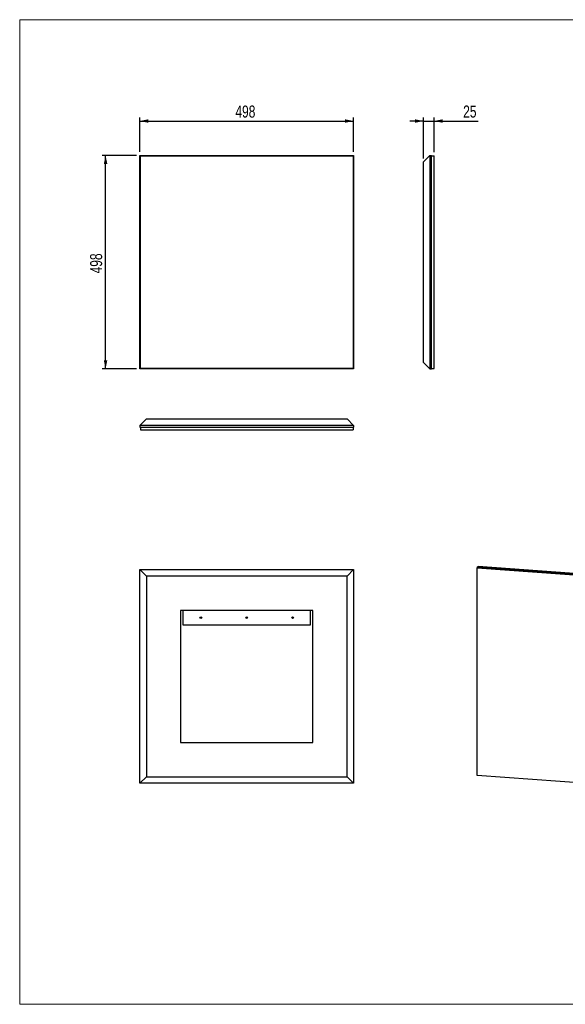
# Model space of a CAD drawing. Header units: millimetres. Extents: x 40 to 3320, y 40 to 2336.
# Tile 1 of 3: x 40 to 1312, y 40 to 2336. Entities that reach past the tile are written whole.
import ezdxf

# ---------------------------------------------------------------- set-up
doc = ezdxf.new("R2010")
doc.units = ezdxf.units.MM
doc.header["$LTSCALE"] = 8
doc.layers.add('ANNOTAZIONI', color=8, linetype='Continuous')
doc.styles.add('SLDTEXTSTYLE4', font='ARIALN.TTF', dxfattribs={"width": 0.87})
doc.dimstyles.new('SLDDIMSTYLE0', dxfattribs={"dimtxt": 28, "dimasz": 20, "dimexe": 0, "dimexo": 0.0625, "dimgap": 7, "dimtad": 1, "dimdec": 1, "dimrnd": 1e-09, "dimzin": 12, "dimdsep": 46, "dimtxsty": 'SLDTEXTSTYLE4', "dimsah": 1, "dimcen": 0.09, "dimadec": 0, "dimazin": 3, "dimtfac": 1, "dimtdec": 1, "dimtofl": 0, "dimtmove": 0, "dimatfit": 3, "dimfxl": 1, "dimfrac": 2, "dimtolj": 1, "dimtzin": 12, "dimarcsym": 0})
doc.dimstyles.new('SLDDIMSTYLE1', dxfattribs={"dimtxt": 28, "dimasz": 20, "dimexe": 0, "dimexo": 0.0625, "dimgap": 7, "dimtad": 1, "dimdec": 1, "dimrnd": 1e-09, "dimzin": 12, "dimdsep": 46, "dimtxsty": 'SLDTEXTSTYLE4', "dimsah": 1, "dimcen": 0.09, "dimadec": 0, "dimazin": 3, "dimtfac": 1, "dimtdec": 1, "dimtmove": 0, "dimatfit": 0, "dimfxl": 1, "dimfrac": 2, "dimtolj": 1, "dimtzin": 12, "dimarcsym": 0})

# ---------------------------------------------------------------- blocks, each defined once
blk = doc.blocks.new('_D')
at = {"layer": 'ANNOTAZIONI', "transparency": 16777216}
for p, q in [((312.2, 2019.7), (232.2, 2019.7)), ((240.2, 1521.7), (240.2, 2019.7)), ((312.2, 1521.7), (232.2, 1521.7))]:
    blk.add_line(p, q, dxfattribs=at)
for points in [[(240.2, 2019.7), (236.2, 1999.7), (244.3, 1999.7)], [(240.2, 1521.7), (244.3, 1541.7), (236.2, 1541.7)]]:
    blk.add_solid(points, dxfattribs=at)
at = {"layer": 'ANNOTAZIONI', "transparency": 16777216, "insert": (204.2, 1744.4), "char_height": 28, "attachment_point": 1, "rotation": 90, "style": 'SLDTEXTSTYLE4'}
blk.add_mtext('498', dxfattribs=at)
blk = doc.blocks.new('_D_1')
at = {"layer": 'ANNOTAZIONI', "transparency": 16777216}
for p, q in [((320.2, 2027.7), (320.2, 2107.7)), ((320.2, 2099.7), (818.2, 2099.7)), ((818.2, 2027.7), (818.2, 2107.7))]:
    blk.add_line(p, q, dxfattribs=at)
for points in [[(320.2, 2099.7), (340.2, 2095.6), (340.2, 2103.8)], [(818.2, 2099.7), (798.2, 2103.8), (798.2, 2095.6)]]:
    blk.add_solid(points, dxfattribs=at)
at = {"layer": 'ANNOTAZIONI', "transparency": 16777216, "insert": (542.9, 2135.8), "char_height": 28, "attachment_point": 1, "style": 'SLDTEXTSTYLE4'}
blk.add_mtext('498', dxfattribs=at)
blk = doc.blocks.new('_D_2')
at = {"layer": 'ANNOTAZIONI', "transparency": 16777216}
for p, q in [((981.4, 2099.7), (949.4, 2099.7)), ((981.4, 2012.7), (981.4, 2107.7)), ((981.4, 2099.7), (1006.4, 2099.7)), ((1006.4, 2026.7), (1006.4, 2107.7)), ((1006.4, 2099.7), (1109, 2099.7))]:
    blk.add_line(p, q, dxfattribs=at)
for points in [[(981.4, 2099.7), (961.4, 2103.8), (961.4, 2095.6)], [(1006.4, 2099.7), (1026.4, 2095.6), (1026.4, 2103.8)]]:
    blk.add_solid(points, dxfattribs=at)
at = {"layer": 'ANNOTAZIONI', "transparency": 16777216, "insert": (1073.9, 2135.8), "char_height": 28, "attachment_point": 1, "style": 'SLDTEXTSTYLE4'}
blk.add_mtext('25', dxfattribs=at)

msp = doc.modelspace()

# ---------------------------------------------------------------- linework, layer by layer
at = {"color": 7, "linetype": 'Continuous', "lineweight": 18}
for p, q in [((3320, 2336), (40, 2336)), ((40, 2336), (40, 40)), ((40, 40), (3320, 40))]:
    msp.add_line(p, q, dxfattribs=at)
at = {"color": 7, "linetype": 'Continuous', "lineweight": 25}
for p, q in [((320.25, 2019.7), (818.25, 2019.7)), ((320.25, 1521.7), (320.25, 2019.7)), ((321.25, 2018.7), (817.25, 2018.7)), ((321.25, 1522.7), (321.25, 2018.7)), ((817.25, 2018.7), (817.25, 1522.7)), ((818.25, 2019.7), (818.25, 1521.7)), ((981.37, 2004.7), (996.37, 2019.7)), ((981.37, 1536.7), (981.37, 2004.7)), ((996.37, 2019.7), (996.37, 1521.7)), ((996.37, 2019.7), (1000.37, 2019.7)), ((1000.37, 1521.7), (1000.37, 2019.7)), ((1000.37, 2018.7), (1006.37, 2018.7)), ((1006.37, 1522.7), (1006.37, 2018.7)), ((818.25, 1521.7), (320.25, 1521.7)), ((817.25, 1522.7), (321.25, 1522.7)), ((981.37, 1536.7), (996.37, 1521.7)), ((996.37, 1521.7), (1000.37, 1521.7)), ((1000.37, 1522.7), (1006.37, 1522.7)), ((335.25, 1404.88), (320.25, 1389.88)), ((335.25, 1404.88), (803.25, 1404.88)), ((818.25, 1389.88), (803.25, 1404.88)), ((818.25, 1389.88), (320.25, 1389.88)), ((320.25, 1389.88), (320.25, 1385.88)), ((320.25, 1385.88), (818.25, 1385.88)), ((321.25, 1385.88), (321.25, 1379.88)), ((321.25, 1379.88), (817.25, 1379.88)), ((817.25, 1385.88), (817.25, 1379.88)), ((818.25, 1389.88), (818.25, 1385.88)), ((1108.4, 1059.11), (1106.52, 1057.87)), ((1106.52, 1057.87), (1577.54, 1023.96)), ((1106.52, 573.81), (1106.52, 1057.87)), ((1108.71, 1060.99), (1107.45, 1060.16)), ((1107.45, 1060.16), (1580.37, 1026.11)), ((1107.45, 1058.48), (1107.45, 1060.16)), ((1108.4, 1059.11), (1579.42, 1025.2)), ((1581.62, 1026.94), (1108.71, 1060.99)), ((320.25, 1053.64), (335.25, 1038.64)), ((320.25, 1053.64), (818.25, 1053.64)), ((320.25, 555.64), (320.25, 1053.64)), ((803.25, 1038.64), (335.25, 1038.64)), ((335.25, 1038.64), (335.25, 570.64)), ((803.25, 1038.64), (818.25, 1053.64)), ((803.25, 570.64), (803.25, 1038.64)), ((818.25, 1053.64), (818.25, 555.64)), ((415.25, 958.64), (415.25, 650.64)), ((723.25, 958.64), (415.25, 958.64)), ((718.25, 958.64), (420.25, 958.64)), ((420.25, 958.64), (420.25, 924.64)), ((718.25, 924.64), (718.25, 958.64)), ((723.25, 650.64), (723.25, 958.64)), ((420.25, 924.64), (718.25, 924.64)), ((415.25, 650.64), (723.25, 650.64)), ((320.25, 555.64), (335.25, 570.64)), ((818.25, 555.64), (320.25, 555.64)), ((335.25, 570.64), (803.25, 570.64)), ((803.25, 570.64), (818.25, 555.64)), ((1577.54, 539.91), (1106.52, 573.81))]:
    msp.add_line(p, q, dxfattribs=at)
for centre in [(462.25, 941.64), (569.25, 941.64), (676.25, 941.64)]:
    msp.add_circle(centre, 2, dxfattribs=at)

# ---------------------------------------------------------------- dimensions: what is measured, and where the dimension line sits
at = {"layer": 'ANNOTAZIONI'}
for base, p1, p2, dimstyle, picture, middle in [((818.25, 2099.7), (320.25, 2019.7), (818.25, 2019.7), 'SLDDIMSTYLE0', '_D_1', (569.25, 2099.7)), ((1006.37, 2099.7), (981.37, 2004.7), (1006.37, 2018.7), 'SLDDIMSTYLE1', '_D_2', (1091.49, 2099.7))]:
    dim = msp.add_linear_dim(base=base, p1=p1, p2=p2, dimstyle=dimstyle, dxfattribs=at)
    dim.commit()
    dim.dimension.update_dxf_attribs({"geometry": picture, "text_midpoint": middle, "dimtype": 160})
dim = msp.add_linear_dim(base=(240.25, 2019.7), p1=(320.25, 1521.7), p2=(320.25, 2019.7), angle=90, dimstyle='SLDDIMSTYLE0', dxfattribs=at)
dim.commit()
dim.dimension.update_dxf_attribs({"geometry": '_D', "text_midpoint": (240.25, 1770.7), "dimtype": 160})

doc.saveas('drawing.dxf')
